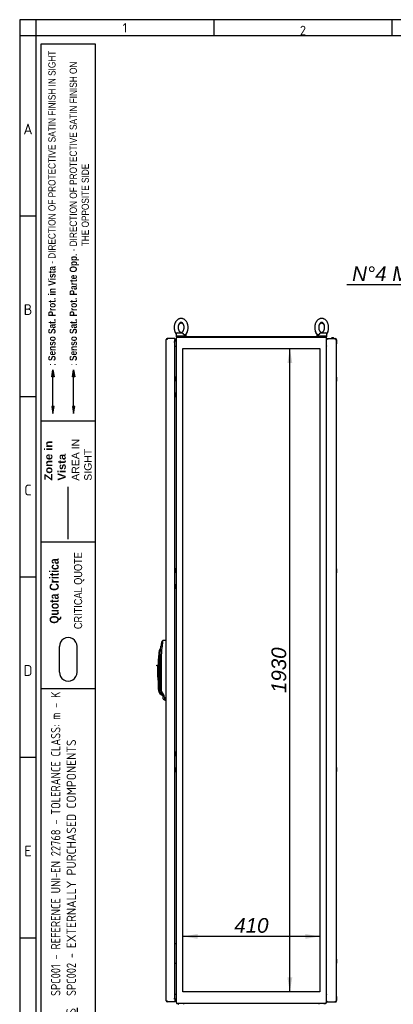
# Paper-space layout 'Layout1' of a CAD drawing. Extents: x 100 to 6593, y 169 to 4601.
# Tile 2 of 8: x 100 to 1219, y 1649 to 4601. Entities that reach past the tile are written whole.
import ezdxf
from ezdxf.lldxf.tags import DXFTag

# ---------------------------------------------------------------- set-up
doc = ezdxf.new("R2010")
doc.units = 0
doc.header["$LTSCALE"] = 16
doc.layers.get('0').update_dxf_attribs({"linetype": 'CONTINUOUS'})
for name, color, linetype in [('_TRANSLATION', 7, 'CONTINUOUS'), ('AE00100_03', 7, 'CONTINUOUS'), ('AE00198_03', 7, 'CONTINUOUS'), ('AE00219_03', 7, 'CONTINUOUS'), ('AE00500_10', 7, 'CONTINUOUS'), ('AE00715_01', 7, 'CONTINUOUS'), ('AE00992_10', 7, 'CONTINUOUS'), ('DEFAULT', 7, 'CONTINUOUS'), ('DV2__TRANSLATION', 7, 'CONTINUOUS'), ('F0000000_02', 7, 'CONTINUOUS'), ('F0000000_04', 7, 'CONTINUOUS'), ('F0000000_08', 7, 'CONTINUOUS'), ('F0000001_32', 7, 'CONTINUOUS'), ('F0000001_33', 7, 'CONTINUOUS'), ('F0000001_35', 7, 'CONTINUOUS'), ('F0000001_41', 7, 'CONTINUOUS')]:
    doc.layers.add(name, color=color, linetype=linetype)
doc.styles.add('SEACAD_ARIAL', font='arial.ttf')
doc.styles.add('SEACAD_ARIALI', font='ariali.ttf')
doc.styles.add('SEACAD_SOLID_EDGE_ANSI', font='seans.ttf', dxfattribs={"width": 0.9})
tags = doc.linetypes.add('CENTER2', pattern=[28.575, 19.05, -3.175, 3.175, -3.175]).pattern_tags.tags
tags[10:11] = [DXFTag(74, 4), DXFTag(75, 0), DXFTag(340, '0'), DXFTag(46, 0.0), DXFTag(50, 0.0), DXFTag(44, 0.0), DXFTag(45, 0.0)]
tags[8:9] = [DXFTag(74, 4), DXFTag(75, 0), DXFTag(340, '0'), DXFTag(46, 0.0), DXFTag(50, 0.0), DXFTag(44, 0.0), DXFTag(45, 0.0)]
tags[6:7] = [DXFTag(74, 4), DXFTag(75, 0), DXFTag(340, '0'), DXFTag(46, 0.0), DXFTag(50, 0.0), DXFTag(44, 0.0), DXFTag(45, 0.0)]
tags[4:5] = [DXFTag(74, 4), DXFTag(75, 0), DXFTag(340, '0'), DXFTag(46, 0.0), DXFTag(50, 0.0), DXFTag(44, 0.0), DXFTag(45, 0.0)]
tags = doc.linetypes.add('DASHDOT2', pattern=[12.7, 6.35, -3.175, 0, -3.175]).pattern_tags.tags
tags[10:11] = [DXFTag(74, 4), DXFTag(75, 0), DXFTag(340, '0'), DXFTag(46, 0.0), DXFTag(50, 0.0), DXFTag(44, 0.0), DXFTag(45, 0.0)]
tags[8:9] = [DXFTag(74, 4), DXFTag(75, 0), DXFTag(340, '0'), DXFTag(46, 0.0), DXFTag(50, 0.0), DXFTag(44, 0.0), DXFTag(45, 0.0)]
tags[6:7] = [DXFTag(74, 4), DXFTag(75, 0), DXFTag(340, '0'), DXFTag(46, 0.0), DXFTag(50, 0.0), DXFTag(44, 0.0), DXFTag(45, 0.0)]
tags[4:5] = [DXFTag(74, 4), DXFTag(75, 0), DXFTag(340, '0'), DXFTag(46, 0.0), DXFTag(50, 0.0), DXFTag(44, 0.0), DXFTag(45, 0.0)]
tags = doc.linetypes.add('HIDDEN2', pattern=[4.7625, 3.175, -1.5875]).pattern_tags.tags
tags[6:7] = [DXFTag(74, 4), DXFTag(75, 0), DXFTag(340, '0'), DXFTag(46, 0.0), DXFTag(50, 0.0), DXFTag(44, 0.0), DXFTag(45, 0.0)]
tags[4:5] = [DXFTag(74, 4), DXFTag(75, 0), DXFTag(340, '0'), DXFTag(46, 0.0), DXFTag(50, 0.0), DXFTag(44, 0.0), DXFTag(45, 0.0)]
doc.dimstyles.new('ISO', dxfattribs={"dimtxt": 16.5, "dimasz": 16.5, "dimexe": 8.25, "dimexo": 8.25, "dimgap": 4.125, "dimtad": 1, "dimdec": 1, "dimtxsty": 'SEACAD_ARIAL', "dimblk1": '_SE_FILLED', "dimblk2": '_SE_FILLED', "dimsah": 1, "dimcen": 8.25, "dimazin": 3, "dimtfac": 0.7, "dimtdec": 3, "dimtmove": 0, "dimatfit": 3})
doc.dimstyles.new('ISO_ALLIN', dxfattribs={"dimtxt": 44, "dimasz": 44, "dimexe": 22, "dimexo": 22, "dimgap": 11, "dimtad": 1, "dimtih": 1, "dimtoh": 1, "dimdec": 1, "dimtxsty": 'SEACAD_ARIAL', "dimblk1": '_SE_FILLED', "dimblk2": '_SE_FILLED', "dimsah": 1, "dimcen": 22, "dimazin": 3, "dimtfac": 0.7, "dimtdec": 3, "dimtofl": 0, "dimtmove": 0, "dimatfit": 3, "dimtolj": 1})

# ---------------------------------------------------------------- blocks, each defined once
blk = doc.blocks.new('DMBLK484')
at = {"layer": '_TRANSLATION', "linetype": 'CONTINUOUS'}
blk.add_hatch(color=7, dxfattribs=at).paths.add_polyline_path([(1449, 3918.3), (1470.5, 3957.4), (1437.5, 3927.4)])
at = {"layer": '_TRANSLATION', "color": 7, "linetype": 'CONTINUOUS'}
for p, q in [((1470.5, 3957.4), (1351.6, 3806.4)), ((1351.6, 3806.4), (1080.2, 3806.4))]:
    blk.add_line(p, q, dxfattribs=at)
at = {"layer": '_TRANSLATION', "color": 7, "linetype": 'CONTINUOUS', "style": 'SEACAD_ARIALI'}
blk.add_text('N°4 M12', height=44, dxfattribs=at).set_placement((1095.6, 3817.4))
blk = doc.blocks.new('_SE_FILLED')
at = {"color": 0}
blk.add_line((0, 0), (-1, 0), dxfattribs=at)
blk.add_solid([(0, 0), (-1, -0.1665), (-1, 0.1665), (0, 0)], dxfattribs=at)
blk = doc.blocks.new('DMBLK489')
at = {"layer": '_TRANSLATION', "linetype": 'CONTINUOUS'}
for points in [[(901.7, 3571.6), (916.4, 3571.6), (909, 3615.6)], [(901.7, 1729.6), (909, 1685.6), (916.4, 1729.6)]]:
    blk.add_hatch(color=7, dxfattribs=at).paths.add_polyline_path(points)
at = {"layer": '_TRANSLATION', "color": 7, "linetype": 'CONTINUOUS'}
blk.add_line((909, 1685.6), (909, 3615.6), dxfattribs=at)
at = {"layer": '_TRANSLATION', "color": 7, "linetype": 'CONTINUOUS', "style": 'SEACAD_ARIALI'}
blk.add_text('1930', height=44, rotation=90, dxfattribs=at).set_placement((898, 2582.1))
blk = doc.blocks.new('DMBLK490')
at = {"layer": '_TRANSLATION', "linetype": 'CONTINUOUS'}
for points in [[(632.9, 1859.5), (588.9, 1852.2), (632.9, 1844.9)], [(954.9, 1859.5), (954.9, 1844.9), (998.9, 1852.2)]]:
    blk.add_hatch(color=7, dxfattribs=at).paths.add_polyline_path(points)
at = {"layer": '_TRANSLATION', "color": 7, "linetype": 'CONTINUOUS'}
blk.add_line((998.9, 1852.2), (588.9, 1852.2), dxfattribs=at)
at = {"layer": '_TRANSLATION', "color": 7, "linetype": 'CONTINUOUS', "style": 'SEACAD_ARIALI'}
blk.add_text('410', height=44, dxfattribs=at).set_placement((742.5, 1863.2))

psp = doc.layouts.get("Layout1")

# ---------------------------------------------------------------- hatches: boundary and pattern name
at = {"linetype": 'CONTINUOUS'}
for points in [[(195.89, 3530.05), (202.87, 3530.05), (199.38, 3550.98)], [(257.61, 3530.05), (264.59, 3530.05), (261.1, 3550.98)], [(195.89, 3441.08), (199.38, 3420.14), (202.87, 3441.08)], [(257.61, 3441.08), (261.1, 3420.14), (264.59, 3441.08)]]:
    psp.add_hatch(color=7, dxfattribs=at).paths.add_polyline_path(points)

# ---------------------------------------------------------------- linework, layer by layer
at = {"color": 7, "linetype": 'CONTINUOUS'}
for p, q in [((99.75, 4601.42), (99.75, 175.35)), ((6593.47, 4601.42), (99.75, 4601.42)), ((681.28, 4601.42), (681.28, 4552.95)), ((1214.35, 4601.42), (1214.35, 4552.95)), ((148.21, 4011.81), (99.75, 4011.81)), ((199.38, 3441.08), (199.38, 3530.05)), ((148.21, 3470.67), (99.75, 3470.67)), ((325.9, 3397.56), (164.37, 3397.56)), ((325.9, 3034.36), (164.37, 3034.36)), ((325.9, 3034.36), (164.37, 3034.36)), ((148.21, 2929.52), (99.75, 2929.52)), ((219.04, 2644.78), (219.04, 2721.71)), ((271.38, 2644.78), (271.38, 2721.71)), ((325.9, 2594.36), (164.37, 2594.36)), ((148.21, 2388.38), (99.75, 2388.38)), ((148.21, 1847.24), (99.75, 1847.24))]:
    psp.add_line(p, q, dxfattribs=at)
at = {"color": 7, "linetype": 'HIDDEN2'}
psp.add_line((261.1, 3441.08), (261.1, 3530.05), dxfattribs=at)
at = {"color": 7, "linetype": 'DASHDOT2'}
psp.add_line((244.44, 3043.36), (244.44, 3200.37), dxfattribs=at)
at = {"color": 7, "linetype": 'CONTINUOUS'}
for points in [[(195.89, 3530.05), (199.38, 3550.98), (202.87, 3530.05), (195.89, 3530.05)], [(257.61, 3530.05), (261.1, 3550.98), (264.59, 3530.05), (257.61, 3530.05)], [(195.89, 3441.08), (199.38, 3420.14), (202.87, 3441.08), (195.89, 3441.08)], [(257.61, 3441.08), (261.1, 3420.14), (264.59, 3441.08), (257.61, 3441.08)]]:
    psp.add_lwpolyline(points, dxfattribs=at)
at = {"layer": 'AE00100_03', "color": 7, "linetype": 'CONTINUOUS'}
psp.add_line((1040.06, 3646.88), (1034.66, 3646.88), dxfattribs=at)
for centre, start, end in [((1034.66, 3645.58), 90, 180), ((1040.06, 3645.58), 0, 90)]:
    psp.add_arc(centre, 1.3, start, end, dxfattribs=at)
at = {"layer": 'AE00198_03', "color": 7, "linetype": 'CONTINUOUS'}
for p, q in [((564.16, 3528.33), (564.16, 3517.83)), ((564.86, 3528.33), (564.16, 3528.33)), ((564.16, 3517.83), (564.86, 3517.83)), ((564.16, 3483.33), (564.16, 3472.83)), ((564.86, 3483.33), (564.16, 3483.33)), ((564.16, 3472.83), (564.86, 3472.83)), ((564.16, 2953.33), (564.16, 2942.83)), ((564.86, 2953.33), (564.16, 2953.33)), ((564.16, 2942.83), (564.86, 2942.83)), ((564.16, 2908.33), (564.16, 2897.83)), ((564.86, 2908.33), (564.16, 2908.33)), ((564.16, 2897.83), (564.86, 2897.83)), ((564.16, 2403.33), (564.16, 2392.83)), ((564.86, 2403.33), (564.16, 2403.33)), ((564.16, 2392.83), (564.86, 2392.83)), ((564.16, 2358.33), (564.16, 2347.83)), ((564.86, 2358.33), (564.16, 2358.33)), ((564.16, 2347.83), (564.86, 2347.83)), ((564.16, 1817.83), (564.16, 1828.33)), ((564.86, 1828.33), (564.16, 1828.33)), ((564.16, 1817.83), (564.86, 1817.83)), ((564.16, 1772.83), (564.16, 1783.33)), ((564.86, 1783.33), (564.16, 1783.33)), ((564.16, 1772.83), (564.86, 1772.83))]:
    psp.add_line(p, q, dxfattribs=at)
at = {"layer": 'AE00219_03', "color": 7, "linetype": 'CONTINUOUS'}
for p, q in [((1048.56, 3641.58), (1048.36, 3641.58)), ((1048.56, 3641.58), (1048.56, 3629.58)), ((1048.36, 3629.58), (1048.56, 3629.58)), ((1048.56, 3529.08), (1048.36, 3529.08)), ((1048.36, 3517.08), (1048.56, 3517.08)), ((1048.56, 3529.08), (1048.56, 3517.08)), ((1048.56, 2954.08), (1048.36, 2954.08)), ((1048.56, 2954.08), (1048.56, 2942.08)), ((1048.36, 2942.08), (1048.56, 2942.08)), ((1048.56, 2359.08), (1048.36, 2359.08)), ((1048.36, 2347.08), (1048.56, 2347.08)), ((1048.56, 2359.08), (1048.56, 2347.08)), ((1048.56, 1784.08), (1048.36, 1784.08)), ((1048.36, 1772.08), (1048.56, 1772.08)), ((1048.56, 1784.08), (1048.56, 1772.08)), ((1048.56, 1671.58), (1048.36, 1671.58)), ((1048.36, 1659.58), (1048.56, 1659.58)), ((1048.56, 1671.58), (1048.56, 1659.58))]:
    psp.add_line(p, q, dxfattribs=at)
at = {"layer": 'AE00500_10', "color": 7, "linetype": 'CONTINUOUS'}
for p, q in [((568.86, 3640.28), (569.36, 3640.28)), ((568.86, 3640.25), (568.86, 3640.28)), ((568.86, 3640.25), (568.86, 3635.6)), ((568.86, 3635.55), (568.86, 3635.6)), ((568.86, 3635.55), (568.86, 3630.9)), ((1018.36, 3640.28), (1018.86, 3640.28)), ((568.86, 3630.88), (568.86, 3630.9)), ((569.36, 3630.88), (568.86, 3630.88)), ((1018.86, 3630.88), (1018.36, 3630.88)), ((1018.86, 3528.5), (1018.36, 3528.5)), ((1018.36, 3517.66), (1018.86, 3517.66)), ((1018.86, 3483.5), (1018.36, 3483.5)), ((1018.36, 3472.66), (1018.86, 3472.66)), ((1018.86, 2953.5), (1018.36, 2953.5)), ((1018.36, 2942.66), (1018.86, 2942.66)), ((1018.86, 2908.5), (1018.36, 2908.5)), ((1018.36, 2897.66), (1018.86, 2897.66)), ((1018.86, 2403.5), (1018.36, 2403.5)), ((1018.36, 2392.66), (1018.86, 2392.66)), ((1018.86, 2358.5), (1018.36, 2358.5)), ((1018.36, 2347.66), (1018.86, 2347.66)), ((1018.86, 1828.5), (1018.36, 1828.5)), ((1018.36, 1817.66), (1018.86, 1817.66)), ((1018.86, 1783.5), (1018.36, 1783.5)), ((1018.36, 1772.66), (1018.86, 1772.66)), ((568.86, 1670.28), (569.36, 1670.28)), ((568.86, 1670.25), (568.86, 1670.28)), ((568.86, 1670.25), (568.86, 1665.6)), ((568.86, 1665.55), (568.86, 1665.6)), ((568.86, 1665.55), (568.86, 1660.9)), ((568.86, 1660.88), (568.86, 1660.9)), ((569.36, 1660.88), (568.86, 1660.88)), ((1018.36, 1670.28), (1018.86, 1670.28)), ((1018.86, 1660.88), (1018.36, 1660.88))]:
    psp.add_line(p, q, dxfattribs=at)
at = {"layer": 'AE00715_01', "color": 7, "linetype": 'CONTINUOUS'}
for p, q in [((571.36, 3662.08), (586.66, 3662.08)), ((1001.06, 3662.08), (1016.36, 3662.08)), ((568.36, 3659.08), (568.36, 3652.08)), ((598.36, 3652.08), (568.36, 3652.08)), ((568.36, 3652.08), (568.36, 3650.58)), ((572.16, 3650.58), (568.36, 3650.58)), ((598.36, 3652.08), (598.36, 3659.08)), ((598.36, 3650.58), (598.36, 3652.08)), ((989.36, 3659.08), (989.36, 3652.08)), ((1019.36, 3652.08), (989.36, 3652.08)), ((989.36, 3652.08), (989.36, 3650.58)), ((1019.36, 3650.58), (1015.56, 3650.58)), ((1019.36, 3652.08), (1019.36, 3659.08)), ((1019.36, 3650.58), (1019.36, 3652.08))]:
    psp.add_line(p, q, dxfattribs=at)
for centre, start, end in [((571.36, 3659.08), 90, 180), ((1016.36, 3659.08), 0, 90), ((595.36, 3659.08), 0, 10.49908), ((992.36, 3659.08), 169.45165, 180)]:
    psp.add_arc(centre, 3, start, end, dxfattribs=at)
for points, knots in [([(583.36, 3705.58), (582.75, 3705.56), (581.45, 3705.52), (579.18, 3705.11), (576.77, 3704.29), (574.45, 3703.11), (572.27, 3701.59), (570.24, 3699.74), (568.39, 3697.58), (566.75, 3695.13), (565.35, 3692.43), (564.21, 3689.53), (563.35, 3686.46), (562.77, 3683.28), (562.49, 3680.04), (562.51, 3676.76), (562.82, 3673.51), (563.43, 3670.33), (564.34, 3667.25), (565.53, 3664.33), (566.92, 3661.76), (567.96, 3660.26), (568.45, 3659.6)], [0, 0, 0, 0, 0.02980923, 0.07501223, 0.12022554, 0.16577384, 0.21192284, 0.25882351, 0.30648961, 0.35481088, 0.4036043, 0.45268022, 0.50188666, 0.55112672, 0.60038415, 0.64967612, 0.69903741, 0.74849653, 0.79809054, 0.84783795, 0.89771944, 0.93858819, 0.93858819, 0.93858819, 0.93858819]), ([(583.36, 3693.58), (583.52, 3693.57), (584.01, 3693.56), (584.9, 3693.36), (586.01, 3692.85), (587.15, 3692.04), (588.29, 3690.89), (589.38, 3689.41), (590.34, 3687.65), (591.14, 3685.65), (591.73, 3683.47), (592.11, 3681.15), (592.25, 3678.75), (592.14, 3676.36), (591.8, 3674.02), (591.24, 3671.81), (590.47, 3669.8), (589.55, 3668.02), (588.51, 3666.53), (587.4, 3665.34), (586.27, 3664.47), (585.16, 3663.9), (584.07, 3663.59), (582.99, 3663.55), (581.89, 3663.77), (580.77, 3664.27), (579.63, 3665.07), (578.48, 3666.2), (577.39, 3667.67), (576.42, 3669.42), (575.62, 3671.4), (575.01, 3673.58), (574.62, 3675.89), (574.47, 3678.28), (574.56, 3680.68), (574.89, 3683.02), (575.45, 3685.24), (576.2, 3687.26), (577.12, 3689.05), (578.15, 3690.56), (579.26, 3691.76), (580.39, 3692.65), (581.49, 3693.24), (582.49, 3693.53), (583.06, 3693.57), (583.36, 3693.58)], [0, 0, 0, 0, 0.0112059, 0.0382351, 0.0623321, 0.0850074, 0.109134, 0.1325173, 0.1556401, 0.1787252, 0.2018496, 0.2250458, 0.2482984, 0.2715679, 0.2947977, 0.3179303, 0.3409317, 0.3637969, 0.3865737, 0.4093693, 0.4324034, 0.4561313, 0.4813733, 0.509506, 0.5368102, 0.5610198, 0.583751, 0.6079402, 0.6313474, 0.654476, 0.6775614, 0.7006825, 0.7238752, 0.7471258, 0.7703955, 0.793629, 0.8167675, 0.8397759, 0.8626474, 0.8854262, 0.9082175, 0.9312311, 0.9549084, 0.9800467, 1, 1, 1, 1]), ([(575.48, 3683.71), (575.7, 3684.42), (576.2, 3685.76), (577.12, 3687.55), (578.15, 3689.06), (579.26, 3690.26), (580.39, 3691.15), (581.49, 3691.74), (582.49, 3692.03), (583.06, 3692.07), (583.36, 3692.08)], [0.81676746, 0.81676746, 0.81676746, 0.81676746, 0.83977595, 0.86264736, 0.88542624, 0.90821748, 0.9312311, 0.95490844, 0.98004669, 1, 1, 1, 1]), ([(595.82, 3656.9), (596.15, 3657.21), (597.08, 3658.05), (598.58, 3659.94), (600.18, 3662.4), (601.54, 3665.13), (602.65, 3668.06), (603.47, 3671.15), (604, 3674.34), (604.24, 3677.59), (604.18, 3680.87), (603.83, 3684.11), (603.17, 3687.28), (602.22, 3690.34), (600.99, 3693.24), (599.48, 3695.93), (597.7, 3698.37), (595.7, 3700.52), (593.48, 3702.33), (591.11, 3703.76), (588.62, 3704.79), (586.15, 3705.41), (584.32, 3705.57), (583.47, 3705.58), (583.36, 3705.58)], [0, 0, 0, 0, 0.0208768, 0.0686522, 0.1170593, 0.1659101, 0.2150188, 0.2642384, 0.3134865, 0.3627528, 0.412058, 0.4614364, 0.5109186, 0.5605398, 0.6103146, 0.6602132, 0.7101014, 0.7597788, 0.8089798, 0.8574401, 0.9049893, 0.9516178, 0.9945962, 1, 1, 1, 1]), ([(583.36, 3692.08), (583.52, 3692.07), (584.01, 3692.06), (584.9, 3691.86), (586.01, 3691.35), (587.15, 3690.54), (588.29, 3689.39), (589.38, 3687.91), (590.34, 3686.15), (590.87, 3684.82), (591.1, 3684.12)], [0, 0, 0, 0, 0.0112059, 0.03823506, 0.06233214, 0.08500736, 0.10913397, 0.13251729, 0.15564013, 0.17872524, 0.17872524, 0.17872524, 0.17872524]), ([(1004.36, 3705.58), (1003.75, 3705.56), (1002.45, 3705.52), (1000.18, 3705.11), (997.77, 3704.29), (995.45, 3703.11), (993.27, 3701.59), (991.24, 3699.74), (989.39, 3697.58), (987.75, 3695.13), (986.35, 3692.43), (985.21, 3689.53), (984.35, 3686.46), (983.77, 3683.28), (983.49, 3680.04), (983.51, 3676.76), (983.82, 3673.51), (984.43, 3670.33), (985.34, 3667.25), (986.53, 3664.33), (988.01, 3661.59), (989.74, 3659.16), (991.1, 3657.53), (991.84, 3656.91), (991.89, 3656.87)], [0, 0, 0, 0, 0.029805, 0.0750015, 0.1202083, 0.16575, 0.2118924, 0.2587863, 0.3064456, 0.3547599, 0.4035463, 0.4526152, 0.5018145, 0.5510475, 0.6002979, 0.6495827, 0.6989369, 0.748389, 0.7979758, 0.8477161, 0.8975904, 0.9474777, 0.9971882, 1, 1, 1, 1]), ([(1004.36, 3693.58), (1004.52, 3693.57), (1005.01, 3693.56), (1005.9, 3693.36), (1007.01, 3692.85), (1008.15, 3692.04), (1009.29, 3690.89), (1010.38, 3689.41), (1011.34, 3687.65), (1012.14, 3685.65), (1012.73, 3683.47), (1013.11, 3681.15), (1013.25, 3678.75), (1013.14, 3676.36), (1012.8, 3674.02), (1012.24, 3671.81), (1011.47, 3669.8), (1010.55, 3668.02), (1009.51, 3666.53), (1008.4, 3665.34), (1007.27, 3664.47), (1006.16, 3663.9), (1005.07, 3663.59), (1003.99, 3663.55), (1002.89, 3663.77), (1001.77, 3664.27), (1000.63, 3665.07), (999.48, 3666.2), (998.39, 3667.67), (997.42, 3669.42), (996.62, 3671.4), (996.01, 3673.58), (995.62, 3675.89), (995.47, 3678.28), (995.56, 3680.68), (995.89, 3683.02), (996.45, 3685.24), (997.2, 3687.26), (998.12, 3689.05), (999.15, 3690.56), (1000.26, 3691.76), (1001.39, 3692.65), (1002.49, 3693.24), (1003.49, 3693.53), (1004.06, 3693.57), (1004.36, 3693.58)], [0, 0, 0, 0, 0.0112059, 0.0382351, 0.0623321, 0.0850074, 0.109134, 0.1325173, 0.1556401, 0.1787252, 0.2018496, 0.2250458, 0.2482984, 0.2715679, 0.2947977, 0.3179303, 0.3409317, 0.3637969, 0.3865737, 0.4093693, 0.4324034, 0.4561313, 0.4813733, 0.509506, 0.5368102, 0.5610198, 0.583751, 0.6079402, 0.6313474, 0.654476, 0.6775614, 0.7006825, 0.7238752, 0.7471258, 0.7703955, 0.793629, 0.8167675, 0.8397759, 0.8626474, 0.8854262, 0.9082175, 0.9312311, 0.9549084, 0.9800467, 1, 1, 1, 1]), ([(996.48, 3683.71), (996.7, 3684.42), (997.2, 3685.76), (998.12, 3687.55), (999.15, 3689.06), (1000.26, 3690.26), (1001.39, 3691.15), (1002.49, 3691.74), (1003.49, 3692.03), (1004.06, 3692.07), (1004.36, 3692.08)], [0.81676746, 0.81676746, 0.81676746, 0.81676746, 0.83977595, 0.86264736, 0.88542624, 0.90821748, 0.9312311, 0.95490844, 0.98004669, 1, 1, 1, 1]), ([(1019.27, 3659.6), (1019.36, 3659.71), (1020.03, 3660.63), (1021.18, 3662.4), (1022.54, 3665.13), (1023.65, 3668.06), (1024.47, 3671.15), (1025, 3674.34), (1025.24, 3677.59), (1025.18, 3680.87), (1024.83, 3684.11), (1024.17, 3687.28), (1023.22, 3690.34), (1021.99, 3693.24), (1020.48, 3695.93), (1018.7, 3698.37), (1016.7, 3700.52), (1014.48, 3702.33), (1012.11, 3703.76), (1009.62, 3704.79), (1007.15, 3705.41), (1005.32, 3705.57), (1004.47, 3705.58), (1004.36, 3705.58)], [0.06167631, 0.06167631, 0.06167631, 0.06167631, 0.06880122, 0.11720056, 0.16604357, 0.21514443, 0.26435613, 0.3135964, 0.36285483, 0.41215213, 0.46152263, 0.51099685, 0.56061017, 0.61037695, 0.66026759, 0.71014779, 0.75981722, 0.80901038, 0.85746291, 0.9050045, 0.95162556, 0.99459706, 1, 1, 1, 1]), ([(1004.36, 3692.08), (1004.52, 3692.07), (1005.01, 3692.06), (1005.9, 3691.86), (1007.01, 3691.35), (1008.15, 3690.54), (1009.29, 3689.39), (1010.38, 3687.91), (1011.34, 3686.15), (1011.87, 3684.82), (1012.1, 3684.12)], [0, 0, 0, 0, 0.0112059, 0.03823506, 0.06233214, 0.08500736, 0.10913397, 0.13251729, 0.15564013, 0.17872524, 0.17872524, 0.17872524, 0.17872524]), ([(563.96, 3667.08), (564.1, 3666.64), (564.57, 3665.2), (565.53, 3662.83), (566.92, 3660.26), (567.96, 3658.76), (568.45, 3658.1)], [0.77679264, 0.77679264, 0.77679264, 0.77679264, 0.79797584, 0.8477161, 0.89759043, 0.93845302, 0.93845302, 0.93845302, 0.93845302]), ([(586.66, 3662.08), (586.79, 3662.08), (586.92, 3662.06), (587.18, 3661.98), (587.31, 3661.92), (587.57, 3661.76), (587.7, 3661.66), (587.96, 3661.43), (588.1, 3661.3), (588.36, 3661.01), (588.48, 3660.86), (588.74, 3660.53), (588.87, 3660.36), (589.23, 3659.83), (589.46, 3659.46), (589.66, 3659.08)], [0, 0, 0, 0, 0.125, 0.125, 0.25, 0.25, 0.375, 0.375, 0.5, 0.5, 0.625, 0.625, 0.75, 0.75, 1, 1, 1, 1]), ([(598.27, 3658.1), (598.36, 3658.21), (599.03, 3659.13), (600.18, 3660.9), (601.54, 3663.63), (602.42, 3665.97), (602.85, 3667.38), (602.96, 3667.79)], [0.06167631, 0.06167631, 0.06167631, 0.06167631, 0.06880122, 0.11720056, 0.16604357, 0.21514443, 0.2346125, 0.2346125, 0.2346125, 0.2346125]), ([(984.96, 3667.08), (985.1, 3666.64), (985.57, 3665.2), (986.53, 3662.83), (987.92, 3660.26), (988.96, 3658.76), (989.45, 3658.1)], [0.77690428, 0.77690428, 0.77690428, 0.77690428, 0.79809054, 0.84783795, 0.89771944, 0.93858819, 0.93858819, 0.93858819, 0.93858819]), ([(998.05, 3659.08), (998.25, 3659.46), (998.48, 3659.82), (998.85, 3660.36), (998.97, 3660.53), (999.23, 3660.85), (999.36, 3661.01), (999.62, 3661.3), (999.75, 3661.43), (1000.01, 3661.65), (1000.14, 3661.75), (1000.4, 3661.91), (1000.53, 3661.98), (1000.79, 3662.06), (1000.92, 3662.08), (1001.06, 3662.08)], [0, 0, 0, 0, 0.25, 0.25, 0.375, 0.375, 0.5, 0.5, 0.625, 0.625, 0.75, 0.75, 0.875, 0.875, 1, 1, 1, 1]), ([(1019.27, 3658.1), (1019.36, 3658.21), (1020.03, 3659.13), (1021.18, 3660.9), (1022.54, 3663.63), (1023.42, 3665.97), (1023.85, 3667.38), (1023.96, 3667.79)], [0.06152637, 0.06152637, 0.06152637, 0.06152637, 0.06865217, 0.11705926, 0.16591009, 0.21501881, 0.23449, 0.23449, 0.23449, 0.23449]), ([(595.84, 3656.87), (595.73, 3656.75), (595.6, 3656.65), (595.33, 3656.47), (595.18, 3656.39), (594.86, 3656.26), (594.69, 3656.21), (594.33, 3656.15), (594.15, 3656.13), (593.78, 3656.13), (593.59, 3656.14), (593.2, 3656.21), (593, 3656.26), (592.6, 3656.39), (592.41, 3656.47), (592.01, 3656.66), (591.81, 3656.77), (591.23, 3657.16), (590.87, 3657.47), (590.37, 3658.02), (590.21, 3658.22), (589.92, 3658.63), (589.78, 3658.85), (589.66, 3659.08)], [0.25625216, 0.25625216, 0.25625216, 0.25625216, 0.3125, 0.3125, 0.375, 0.375, 0.4375, 0.4375, 0.5, 0.5, 0.5625, 0.5625, 0.625, 0.625, 0.6875, 0.6875, 0.75, 0.75, 0.875, 0.875, 0.9375, 0.9375, 1, 1, 1, 1]), ([(998.05, 3659.08), (997.81, 3658.63), (997.52, 3658.21), (996.85, 3657.47), (996.49, 3657.16), (995.91, 3656.78), (995.71, 3656.66), (995.32, 3656.47), (995.12, 3656.39), (994.72, 3656.26), (994.52, 3656.21), (994.13, 3656.15), (993.94, 3656.13), (993.57, 3656.13), (993.39, 3656.14), (993.04, 3656.21), (992.87, 3656.26), (992.54, 3656.39), (992.39, 3656.47), (992.12, 3656.65), (992, 3656.75), (991.88, 3656.86)], [0, 0, 0, 0, 0.125, 0.125, 0.25, 0.25, 0.3125, 0.3125, 0.375, 0.375, 0.4375, 0.4375, 0.5, 0.5, 0.5625, 0.5625, 0.625, 0.625, 0.6875, 0.6875, 0.74337434, 0.74337434, 0.74337434, 0.74337434])]:
    psp.add_open_spline(points, degree=3, knots=knots, dxfattribs=at)
at = {"layer": 'AE00992_10', "color": 7, "linetype": 'CONTINUOUS'}
for p, q in [((520.69, 2702.91), (522.7, 2722.64)), ((526.12, 2722.15), (522.7, 2722.64)), ((528.44, 2739.72), (525.05, 2736.82)), ((538.3, 2740.07), (538.61, 2740.08)), ((519.57, 2701.57), (516.59, 2701.92)), ((521.07, 2714.42), (518.13, 2711.97)), ((520.19, 2685.08), (520.67, 2701.57)), ((520.67, 2701.57), (520.69, 2702.91)), ((521.86, 2714.42), (521.07, 2714.42)), ((510.61, 2664.09), (510.61, 2666.09)), ((510.61, 2666.09), (513.11, 2666.09)), ((513.11, 2664.09), (510.61, 2664.09)), ((513.11, 2666.09), (515.61, 2666.09)), ((513.11, 2666.09), (513.11, 2664.09)), ((513.11, 2630.09), (513.11, 2664.09)), ((515.61, 2666.09), (515.61, 2685.08)), ((515.61, 2666.09), (515.61, 2630.09)), ((518.61, 2685.08), (518.61, 2592.7)), ((520.19, 2592.74), (520.19, 2685.08)), ((523.56, 2685.08), (523.56, 2592.74)), ((513.11, 2630.09), (513.11, 2621.09)), ((515.61, 2630.09), (513.11, 2630.09)), ((515.61, 2630.09), (515.61, 2629.36)), ((515.61, 2592.7), (515.61, 2629.36)), ((513.11, 2621.09), (515.61, 2621.09)), ((521.47, 2578.56), (519.18, 2581.3)), ((521.47, 2578.56), (523.49, 2576.54)), ((523.1, 2582.23), (523.15, 2582.14)), ((524.1, 2580.76), (523.15, 2582.14)), ((523.49, 2576.54), (528.61, 2574.42)), ((523.85, 2580.43), (524.76, 2579.87)), ((526.83, 2582.9), (524.1, 2580.76)), ((527.11, 2576.73), (524.1, 2580.76)), ((526.83, 2582.9), (529.85, 2578.87)), ((529.85, 2578.87), (527.11, 2576.73)), ((528.61, 2574.73), (527.11, 2576.73)), ((531.33, 2576.37), (528.61, 2574.73)), ((529.61, 2564.85), (529.61, 2571.73)), ((533.01, 2569.93), (529.61, 2571.73)), ((529.85, 2578.87), (531.33, 2576.37)), ((529.61, 2564.85), (533.06, 2561.27)), ((533.06, 2561.27), (533.06, 2561.27)), ((538.61, 2561.08), (538.3, 2561.09))]:
    psp.add_line(p, q, dxfattribs=at)
for centre, radius, start, end in [((793.28, 2685.08), 273.17, 169.08089, 172.09577), ((792.8, 2685.1), 269.24, 172.09048, 180.0053), ((807.92, 2693.91), 283.21, 170.69176, 174.27705), ((660.57, 2685.08), 144.97, 173.33005, 180), ((660.57, 2685.08), 144.97, 169.30782, 173.33005), ((660.57, 2685.08), 141.97, 173.33005, 180), ((757.89, 2680.19), 239.28, 171.77545, 174.8738), ((793.28, 2685.08), 273.17, 173.69729, 173.79669), ((535.61, 2592.7), 20, 180, 214.77209), ((535.61, 2592.7), 17, 180, 226.22916), ((518.06, 2562.31), 19.02, 72.2752, 86.62011), ((540, 2592.75), 16.44, 180.02221, 216.78899), ((524.61, 2571.73), 5, 359.9994, 36.81119), ((520.34, 2570.06), 12.67, 359.39373, 29.84747), ((748.34, 2566.69), 215.35, 179.13947, 181.44216)]:
    psp.add_arc(centre, radius, start, end, dxfattribs=at)
for centre, major_axis, start_param, end_param in [((538.91, 2722.58), (501.44, 17.51), 1.5707963, 1.590473), ((538.91, 2578.58), (501.44, -17.51), 4.7019272, 4.712389)]:
    psp.add_ellipse(centre, major_axis=major_axis, ratio=0.0348783, start_param=start_param, end_param=end_param, dxfattribs=at)
for points, degree, knots in [([(523.1, 2582.23), (521.68, 2584.6), (520.93, 2587.29), (520.19, 2589.99), (520.19, 2592.74)], 2, [0, 0, 0, 0.5, 0.5, 1, 1, 1]), ([(527.48, 2576.23), (527.52, 2576.17), (527.6, 2576.05), (527.7, 2575.89), (527.8, 2575.73), (527.89, 2575.58), (527.98, 2575.44), (528.06, 2575.3), (528.13, 2575.18), (528.2, 2575.07), (528.27, 2574.96), (528.33, 2574.87), (528.38, 2574.78), (528.43, 2574.71), (528.47, 2574.64), (528.51, 2574.58), (528.54, 2574.53), (528.56, 2574.49), (528.58, 2574.46), (528.6, 2574.43), (528.61, 2574.42), (528.61, 2574.42), (528.61, 2574.42)], 3, [0, 0, 0, 0, 0.02593249, 0.05174303, 0.0774354, 0.10301342, 0.12848096, 0.15384194, 0.17910034, 0.20426017, 0.22932552, 0.2543005, 0.27918926, 0.30399602, 0.32872501, 0.35338052, 0.37796688, 0.40248846, 0.42694963, 0.45135484, 0.47570855, 0.50001523, 0.50001523, 0.50001523, 0.50001523])]:
    psp.add_open_spline(points, degree=degree, knots=knots, dxfattribs=at)
at = {"layer": 'DEFAULT', "color": 7, "linetype": 'CONTINUOUS'}
for p, q in [((148.21, 4601.42), (148.21, 175.35)), ((6593.47, 4552.95), (99.75, 4552.95)), ((164.37, 456), (164.37, 4528.72)), ((164.37, 4528.72), (325.9, 4528.72)), ((325.9, 4528.72), (325.9, 456))]:
    psp.add_line(p, q, dxfattribs=at)
for centre, start, end in [((245.21, 2722.49), 358.29915, 181.70085), ((245.21, 2644), 178.29915, 1.70085)]:
    psp.add_arc(centre, 26.18, start, end, dxfattribs=at)
at = {"layer": 'DV2__TRANSLATION', "color": 7, "linetype": 'CENTER2'}
for p, q in [((588.86, 1685.58), (588.86, 3615.58)), ((588.86, 3615.58), (998.86, 3615.58)), ((998.86, 3615.58), (998.86, 1685.58)), ((998.86, 1685.58), (588.86, 1685.58))]:
    psp.add_line(p, q, dxfattribs=at)
at = {"layer": 'F0000000_02', "color": 7, "linetype": 'CONTINUOUS'}
for p, q in [((575.86, 3650.58), (575.86, 3652.08)), ((590.86, 3652.08), (590.86, 3650.58)), ((996.86, 3650.58), (996.86, 3652.08)), ((1011.86, 3652.08), (1011.86, 3650.58)), ((575.86, 1648.83), (575.86, 1650.58)), ((590.86, 1650.58), (590.86, 1648.83)), ((996.86, 1648.83), (996.86, 1650.58)), ((1011.86, 1650.58), (1011.86, 1648.83))]:
    psp.add_line(p, q, dxfattribs=at)
for centre, start, end in [((576.11, 1648.83), 180, 270), ((590.61, 1648.83), 270, 0), ((997.11, 1648.83), 180, 270), ((1011.61, 1648.83), 270, 0)]:
    psp.add_arc(centre, 0.25, start, end, dxfattribs=at)
at = {"layer": 'F0000000_04', "color": 7, "linetype": 'CONTINUOUS'}
for p, q in [((569.36, 1653.38), (569.36, 3647.78)), ((569.68, 3649.08), (572.16, 3649.08)), ((572.16, 3649.08), (1015.56, 3649.08)), ((1018.04, 3649.08), (1015.56, 3649.08)), ((1018.36, 1653.38), (1018.36, 3647.78)), ((564.11, 3622.08), (568.06, 3622.08)), ((568.06, 3622.08), (569.36, 3622.08)), ((1018.86, 3622.08), (1018.36, 3622.08)), ((564.11, 1679.08), (568.06, 1679.08)), ((568.06, 1679.08), (569.36, 1679.08)), ((1018.86, 1679.08), (1018.36, 1679.08)), ((569.68, 1652.08), (572.16, 1652.08)), ((572.16, 1652.08), (1015.56, 1652.08)), ((1018.04, 1652.08), (1015.56, 1652.08))]:
    psp.add_line(p, q, dxfattribs=at)
for centre, start, end in [((572.16, 3647.78), 152.336, 180), ((1015.56, 3647.78), 0, 27.664), ((572.16, 1653.38), 180, 207.664), ((1015.56, 1653.38), 332.336, 360)]:
    psp.add_arc(centre, 2.8, start, end, dxfattribs=at)
at = {"layer": 'F0000000_08', "color": 7, "linetype": 'CONTINUOUS'}
for p, q in [((564.11, 3529.58), (564.71, 3530.38)), ((564.86, 3471.08), (564.86, 3530.08)), ((565.26, 3530.58), (565.36, 3530.58)), ((565.36, 3530.58), (565.86, 3530.58)), ((565.86, 3530.58), (568.36, 3530.58)), ((568.36, 3530.58), (568.86, 3530.58)), ((564.71, 3470.78), (564.11, 3471.58)), ((565.11, 3470.58), (565.26, 3470.58)), ((565.36, 3470.58), (565.26, 3470.58)), ((565.86, 3470.58), (565.36, 3470.58)), ((568.36, 3470.58), (565.86, 3470.58)), ((568.86, 3470.58), (568.36, 3470.58)), ((564.11, 2954.58), (564.71, 2955.38)), ((564.86, 2896.08), (564.86, 2955.08)), ((565.26, 2955.58), (565.36, 2955.58)), ((565.36, 2955.58), (565.86, 2955.58)), ((565.86, 2955.58), (568.36, 2955.58)), ((568.36, 2955.58), (568.86, 2955.58)), ((564.71, 2895.78), (564.11, 2896.58)), ((565.11, 2895.58), (565.26, 2895.58)), ((565.36, 2895.58), (565.26, 2895.58)), ((565.86, 2895.58), (565.36, 2895.58)), ((568.36, 2895.58), (565.86, 2895.58)), ((568.86, 2895.58), (568.36, 2895.58)), ((564.11, 2404.58), (564.71, 2405.38)), ((564.86, 2346.08), (564.86, 2405.08)), ((565.26, 2405.58), (565.36, 2405.58)), ((565.36, 2405.58), (565.86, 2405.58)), ((565.86, 2405.58), (568.36, 2405.58)), ((568.36, 2405.58), (568.86, 2405.58)), ((564.71, 2345.78), (564.11, 2346.58)), ((565.11, 2345.58), (565.26, 2345.58)), ((565.36, 2345.58), (565.26, 2345.58)), ((565.86, 2345.58), (565.36, 2345.58)), ((568.36, 2345.58), (565.86, 2345.58)), ((568.86, 2345.58), (568.36, 2345.58)), ((564.11, 1829.58), (564.71, 1830.38)), ((564.86, 1771.08), (564.86, 1830.08)), ((565.26, 1830.58), (565.36, 1830.58)), ((565.36, 1830.58), (565.86, 1830.58)), ((565.86, 1830.58), (568.36, 1830.58)), ((568.36, 1830.58), (568.86, 1830.58)), ((564.71, 1770.78), (564.11, 1771.58)), ((565.11, 1770.58), (565.26, 1770.58)), ((565.36, 1770.58), (565.26, 1770.58)), ((565.86, 1770.58), (565.36, 1770.58)), ((568.36, 1770.58), (565.86, 1770.58)), ((568.86, 1770.58), (568.36, 1770.58))]:
    psp.add_line(p, q, dxfattribs=at)
for centre, start, end in [((565.11, 3530.08), 90, 143.1301), ((565.36, 3530.08), 90, 180), ((568.86, 3530.08), 0, 90), ((565.11, 3471.08), 216.8699, 270), ((565.36, 3471.08), 180, 270), ((568.86, 3471.08), 270, 0), ((565.11, 2955.08), 90, 143.1301), ((565.36, 2955.08), 90, 180), ((568.86, 2955.08), 0, 90), ((565.11, 2896.08), 216.8699, 270), ((565.36, 2896.08), 180, 270), ((568.86, 2896.08), 270, 0), ((565.11, 2405.08), 90, 143.1301), ((565.36, 2405.08), 90, 180), ((568.86, 2405.08), 0, 90), ((565.11, 2346.08), 216.8699, 270), ((565.36, 2346.08), 180, 270), ((568.86, 2346.08), 270, 0), ((565.11, 1830.08), 90, 143.1301), ((565.36, 1830.08), 90, 180), ((568.86, 1830.08), 0, 90), ((565.11, 1771.08), 216.8699, 270), ((565.36, 1771.08), 180, 270), ((568.86, 1771.08), 270, 0)]:
    psp.add_arc(centre, 0.5, start, end, dxfattribs=at)
at = {"layer": 'F0000001_32', "color": 7, "linetype": 'CONTINUOUS'}
psp.add_line((1015.56, 1650.58), (572.16, 1650.58), dxfattribs=at)
for centre, radius, start, end in [((568.06, 1677.78), 1.3, 0, 90), ((1019.66, 1677.78), 1.3, 127.97991, 180), ((572.16, 1653.38), 2.8, 180, 207.664), ((572.16, 1653.38), 2.8, 207.664, 270), ((1015.56, 1653.38), 2.8, 270, 332.336), ((1015.56, 1653.38), 2.8, 332.336, 0)]:
    psp.add_arc(centre, radius, start, end, dxfattribs=at)
at = {"layer": 'F0000001_33', "color": 7, "linetype": 'CONTINUOUS'}
psp.add_line((1015.56, 3650.58), (572.16, 3650.58), dxfattribs=at)
for centre, radius, start, end in [((572.16, 3647.78), 2.8, 152.336, 180), ((572.16, 3647.78), 2.8, 90, 152.336), ((1015.56, 3647.78), 2.8, 27.664, 90), ((1015.56, 3647.78), 2.8, 0, 27.664), ((568.06, 3623.38), 1.3, 270, 0), ((1019.66, 3623.38), 1.3, 180, 232.02009)]:
    psp.add_arc(centre, radius, start, end, dxfattribs=at)
at = {"layer": 'F0000001_35', "color": 7, "linetype": 'CONTINUOUS'}
for p, q in [((538.61, 1658.88), (538.61, 3642.28)), ((541.41, 3642.28), (538.61, 3642.28)), ((541.43, 3645.08), (541.41, 3645.08)), ((541.43, 3645.08), (541.41, 3645.08)), ((564.11, 3645.08), (541.43, 3645.08)), ((561.81, 3635.08), (561.81, 3635.09)), ((561.81, 3635.09), (564.11, 3635.09)), ((561.86, 3635.08), (561.81, 3635.08)), ((561.86, 3635.08), (564.11, 3635.08)), ((564.11, 3645.08), (564.11, 3642.28)), ((564.11, 3642.28), (564.15, 3642.28)), ((564.11, 3635.09), (564.11, 3642.28)), ((564.11, 1666.08), (564.11, 3635.08)), ((564.15, 3642.28), (564.15, 3636.08)), ((538.61, 1658.88), (541.41, 1658.88)), ((541.43, 1656.08), (541.41, 1656.08)), ((541.41, 1656.08), (541.43, 1656.08)), ((564.11, 1656.08), (541.43, 1656.08)), ((561.81, 1666.08), (561.81, 1666.07)), ((561.86, 1666.08), (561.81, 1666.08)), ((561.81, 1666.07), (564.11, 1666.07)), ((561.86, 1666.08), (564.11, 1666.08)), ((564.11, 1666.07), (564.11, 1658.88)), ((564.11, 1658.88), (564.15, 1658.88)), ((564.11, 1658.88), (564.11, 1656.08)), ((564.15, 1665.08), (564.15, 1658.88))]:
    psp.add_line(p, q, dxfattribs=at)
for centre, radius, start, end in [((541.41, 3642.28), 2.8, 90, 180), ((715.4, 3642.44), 174, 179.12972, 180.05178), ((541.41, 1658.88), 2.8, 180, 270), ((715.4, 1658.72), 174, 179.94822, 180.87028)]:
    psp.add_arc(centre, radius, start, end, dxfattribs=at)
for centre, start_param, end_param in [((561.22, 3636.08), 4.542057, 4.712389), ((561.22, 1665.08), 4.712389, 4.882721)]:
    psp.add_ellipse(centre, major_axis=(0, 3), ratio=0.976296, start_param=start_param, end_param=end_param, dxfattribs=at)
at = {"layer": 'F0000001_41', "color": 7, "linetype": 'CONTINUOUS'}
for p, q in [((1018.86, 3644.08), (1020.36, 3644.08)), ((1018.86, 1657.08), (1018.86, 3644.08)), ((1020.36, 3644.08), (1021.66, 3642.78)), ((1020.86, 3645.58), (1020.86, 3643.58)), ((1020.86, 3645.58), (1045.54, 3645.58)), ((1020.86, 3643.58), (1021.66, 3642.78)), ((1045.56, 3645.58), (1045.54, 3645.58)), ((1045.56, 3642.78), (1048.36, 3642.78)), ((1048.36, 3643.95), (1048.16, 3643.75)), ((1048.36, 1658.38), (1048.36, 3642.78)), ((1018.86, 1657.08), (1020.36, 1657.08)), ((1018.86, 1655.58), (1018.86, 1657.08)), ((1018.86, 1657.08), (1020.36, 1657.08)), ((1018.86, 1655.58), (1020.36, 1655.58)), ((1020.36, 1657.08), (1021.66, 1658.38)), ((1020.36, 1657.08), (1021.66, 1658.38)), ((1020.36, 1655.58), (1020.36, 1657.08)), ((1020.36, 1655.58), (1045.54, 1655.58)), ((1045.56, 1655.58), (1045.54, 1655.58)), ((1045.56, 1658.38), (1048.36, 1658.38)), ((1048.16, 1657.4), (1048.36, 1657.21))]:
    psp.add_line(p, q, dxfattribs=at)
for centre, radius, start, end in [((891.49, 3643.08), 154.07, 359.8886, 0.9299), ((1045.56, 3642.78), 2.8, 0, 90), ((871.56, 1658.22), 174, 359.12972, 0.05178), ((1045.56, 1658.38), 2.8, 270, 360)]:
    psp.add_arc(centre, radius, start, end, dxfattribs=at)

# ---------------------------------------------------------------- texts
for s, insert, char_height, width, attachment_point in [('{\\fSolid Edge ANSI|b0||i0||c0|p34;\\C7;\\H28.268688;\\W1.;1}', (415.23, 4577.18), 28.2687, 31.8024, 5), ('{\\fSolid Edge ANSI|b0||i0||c0|p34;\\C7;\\H28.268688;\\W1.;2}', (948.29, 4554.95), 28.2687, 31.8024, 8), ('{\\fSolid Edge ANSI|b0||i0||c0|p34;\\C7;\\H32.307072;\\W1.;A}', (124.53, 4256.97), 32.3071, 36.3456, 8), ('{\\fSolid Edge ANSI|b0||i0||c0|p34;\\C7;\\H32.307072;\\W1.;B}', (124.59, 3715.83), 32.3071, 40.384, 8), ('{\\fSolid Edge ANSI|b0||i0||c0|p34;\\C7;\\H32.307072;\\W1.;C}', (124.56, 3174.68), 32.3071, 38.3648, 8), ('{\\fSolid Edge ANSI|b0||i0||c0|p34;\\C7;\\H32.307072;\\W1.;D}', (124.59, 2633.54), 32.3071, 40.384, 8), ('{\\fSolid Edge ANSI|b0||i0||c0|p34;\\C7;\\H32.307072;\\W1.;E}', (124.56, 2092.4), 32.3071, 38.3648, 8)]:
    psp.add_mtext(s, dxfattribs=dict(insert=insert, char_height=char_height, width=width, attachment_point=attachment_point))
at = {"rotation": 90}
for s, insert, char_height, width, attachment_point in [('{\\fArial Narrow|b0||i0||c0|p34;\\C7;\\H21.6;\\W1.;: }{\\fArial Narrow|b1||i0||c0|p34;\\C7;\\H21.6;\\W1.;Senso Sat. Prot. in Vista }{\\fArial Narrow|b0||i0||c0|p34;\\C7;\\H21.6;\\W1.;- DIRECTION OF PROTECTIVE SATIN FINISH IN SIGHT}', (207.35, 3564.07), 21.6, 943.3173, 7), ('{\\fArial Narrow|b0||i0||c0|p34;\\C7;\\H21.6;\\W1.;: }{\\fArial Narrow|b1||i0||c0|p34;\\C7;\\H21.6;\\W1.;Senso Sat. Prot. Parte Opp}{\\fArial Narrow|b0||i0||c0|p34;\\C7;\\H21.6;\\W1.;. - DIRECTION OF PROTECTIVE SATIN FINISH ON\\P}{\\fArial Narrow|b0||i0||c0|p34;\\C7;\\H21.6;\\W1.;                                                    THE OPPOSITE SIDE}', (307.27, 3564.18), 21.6, 976.3291, 7), ('{\\fArial|b1||i0||c0|p34;\\C7;\\H24.;\\W1.;Zone in\\P}{\\fArial|b1||i0||c0|p34;\\C7;\\H24.;\\W1.;Vista}', (238.04, 3219.33), 24, 128.8512, 7), ('{\\fArial|b0||i0||c0|p34;\\C7;\\H22.4;\\W1.;AREA IN\\P}{\\fArial|b0||i0||c0|p34;\\C7;\\H22.4;\\W1.;SIGHT}', (315.65, 3218.89), 22.4, 129.5867, 7), ('{\\fArial Narrow|b1||i0||c0|p34;\\C7;\\H27.2;\\W1.;Quota Critica}', (224.39, 2790.21), 27.2, 203.9561, 7), ('{\\fArial Narrow|b0||i0||c0|p34;\\C7;\\H24.;\\W1.;CRITICAL QUOTE}', (293.24, 2773.81), 24, 236.3925, 7), ('{\\fSolid Edge ANSI|b0|i0|c0|p34;\\W0.84600x;\\C7;SPC001 - REFERENCE UNI-EN 22768 - TOLERANCE CLASS: m - K}\\P{\\fSolid Edge ANSI|b0|i0|c0|p34;\\W0.84600x;\\C7;SPC002 - }{\\fSolid Edge ANSI|b0|i0|c0|p34;\\W0.94000x;\\C7;EXTERNALLY PURCHASED COMPONENTS}', (193.61, 1673.67), 28, 906.9012, 1)]:
    psp.add_mtext(s, dxfattribs=dict(at, insert=insert, char_height=char_height, width=width, attachment_point=attachment_point))
at = {"insert": (192.76, 1447.76), "char_height": 28, "width": 202.1125, "attachment_point": 1, "rotation": 90, "style": 'SEACAD_SOLID_EDGE_ANSI'}
psp.add_mtext('{\\fSolid Edge ANSI|b0|i0|c0|p34;\\L\\C7;GENERAL}\\P{\\fSolid Edge ANSI|b0|i0|c0|p34;\\L\\C7;TOLERANCES}\\P', dxfattribs=at)

# ---------------------------------------------------------------- dimensions: what is measured, and where the dimension line sits
at = {"layer": '_TRANSLATION', "color": 7, "linetype": 'CONTINUOUS'}
dim = psp.add_radius_dim(center=(1474.21, 3962.12), mpoint=(1470.5, 3957.41), text='\\A1;N°4 M12{}', dimstyle='ISO_ALLIN', dxfattribs=at)
dim.commit()
dim.dimension.update_dxf_attribs({"geometry": 'DMBLK484', "text_midpoint": (1080.24, 3806.37), "dimtype": 164})
dim = psp.add_linear_dim(base=(909.03, 1685.58), p1=(998.86, 1685.58), p2=(998.86, 3615.58), angle=90, text='\\A1;<>', dimstyle='ISO', override={"dimtxt": 44, "dimasz": 44, "dimexe": 22, "dimexo": 22, "dimgap": 11, "dimcen": 22}, dxfattribs=at)
dim.commit()
dim.dimension.update_dxf_attribs({"geometry": 'DMBLK489', "text_midpoint": (909.03, 2650.58), "dimtype": 161})
dim = psp.add_linear_dim(base=(588.86, 1852.2), p1=(998.86, 1685.58), p2=(588.86, 1685.58), text='\\A1;<>', dimstyle='ISO', override={"dimtxt": 44, "dimasz": 44, "dimexe": 22, "dimexo": 22, "dimgap": 11, "dimcen": 22}, dxfattribs=at)
dim.commit()
dim.dimension.update_dxf_attribs({"geometry": 'DMBLK490', "text_midpoint": (793.86, 1852.2), "dimtype": 160})

doc.saveas('drawing.dxf')
